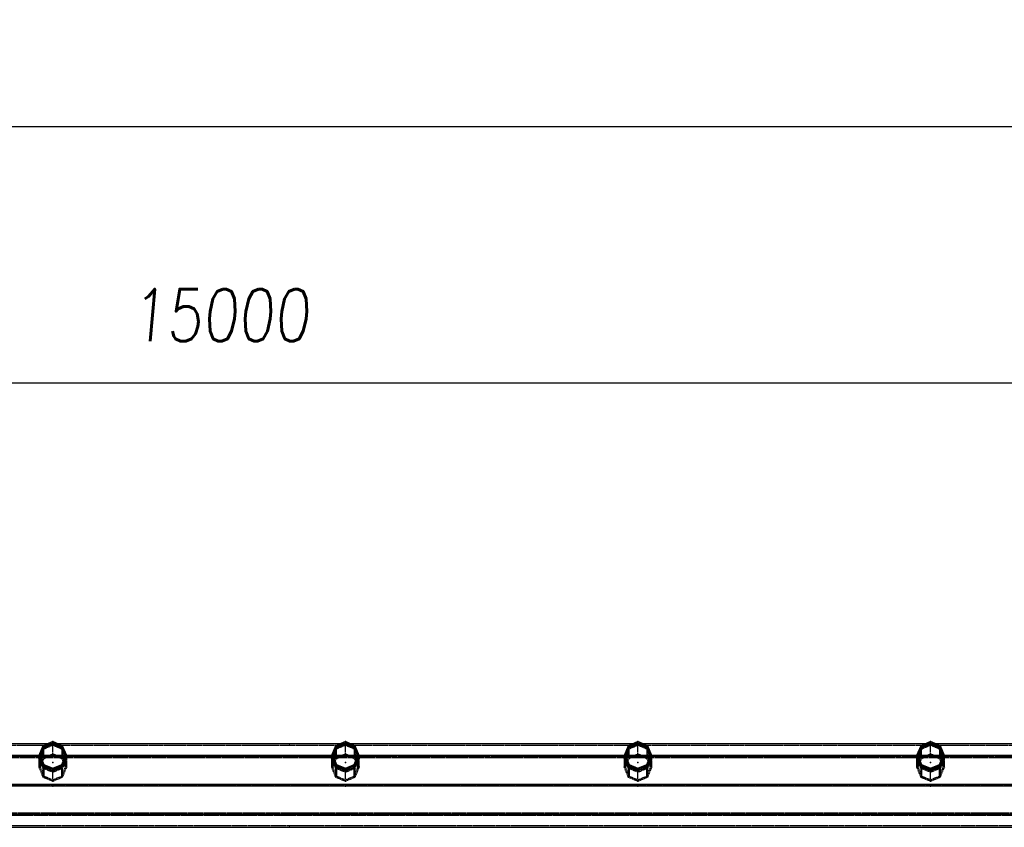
# Model space of a CAD drawing. Extents: x 551880 to 585869, y 94458 to 133000.
# Tile 37 of 42: x 575461 to 578994, y 128951 to 131848. Entities that reach past the tile are written whole.
import ezdxf

# ---------------------------------------------------------------- set-up
doc = ezdxf.new("R2010")
doc.units = 0
doc.header["$LTSCALE"] = 10
doc.header["$MEASUREMENT"] = 0
doc.linetypes.add('HIDDEN', pattern=[0.375, 0.25, -0.125])
doc.layers.get('0').update_dxf_attribs({"linetype": 'CONTINUOUS'})
doc.layers.get('Defpoints').update_dxf_attribs({"linetype": 'CONTINUOUS'})
for name, color, linetype in [('FORIR', 4, 'CONTINUOUS'), ('G', 3, 'CONTINUOUS'), ('MV', 7, 'CONTINUOUS'), ('S', 7, 'CONTINUOUS'), ('TR', 6, 'HIDDEN')]:
    doc.layers.add(name, color=color, linetype=linetype)
doc.styles.add('PADRAO MTL', font='txt.shx', dxfattribs={"width": 0.8, "oblique": 5})
doc.styles.get("Standard").update_dxf_attribs({"font": 'txt.shx', "width": 0.7, "oblique": 5})
doc.dimstyles.new('1-75', dxfattribs={"dimscale": 75, "dimtxt": 2.5, "dimasz": 2, "dimexe": 2, "dimexo": 2, "dimgap": 2, "dimtad": 1, "dimdec": 0, "dimdsep": 46, "dimtxsty": 'PADRAO MTL', "dimcen": 3, "dimclrd": 1, "dimclre": 1, "dimclrt": 7, "dimadec": 0, "dimazin": 0, "dimtfac": 1, "dimtdec": 0, "dimtmove": 0, "dimatfit": 3, "dimfxl": 1, "dimtfill": 1, "dimtolj": 1, "dimarcsym": 0})

# ---------------------------------------------------------------- blocks, each defined once
blk = doc.blocks.new('3D_INFOM')
blk.add_point((0, 0))
at = {"layer": 'FORIR', "flags": 1}
blk.add_attdef('MARK', (7.6, -4.3), '', height=5.26, dxfattribs=at)
blk = doc.blocks.new('3D_INFOTEXT')
blk.add_point((0, 0))
at = {"flags": 1}
for tag, p in [('MAR_PEZ', (7.2, 4.1)), ('POS_PEZ', (7.6, -4.3)), ('HANDLE', (7, -38.5)), ('LUN_PRO', (7.2, -21.9)), ('NOM_PRO', (7.6, -13.2)), ('MAT_PRO', (7.6, -30.1))]:
    blk.add_attdef(tag, p, '', height=5.26, dxfattribs=at)
blk = doc.blocks.new('*D61')
at = {"layer": 'Defpoints', "color": 0, "transparency": 16777216}
for p in [(568679.6, 130544.6), (568679.6, 130544.6), (583679.6, 130544.6)]:
    blk.add_point(p, dxfattribs=at)
at = {"layer": 'MV', "color": 1, "lineweight": -2, "transparency": 16777216}
blk.add_line((583529.6, 130544.6), (568829.6, 130544.6), dxfattribs=at)
at = {"layer": 'MV', "color": 1, "transparency": 16777216}
for points in [[(568829.6, 130569.6), (568829.6, 130519.6), (568679.6, 130544.6)], [(583529.6, 130569.6), (583529.6, 130519.6), (583679.6, 130544.6)]]:
    blk.add_solid(points, dxfattribs=at)
at = {"layer": 'MV', "color": 7, "transparency": 16777216, "insert": (576179.6, 130788.4), "char_height": 187.5, "attachment_point": 5, "style": 'PADRAO MTL', "bg_fill": 3, "box_fill_scale": 1.25, "bg_fill_color": 256, "bg_fill_true_color": 13158600, "bg_fill_transparency": 0}
blk.add_mtext('\\A1;15000', dxfattribs=at)
blk = doc.blocks.new('*D64')
at = {"layer": 'Defpoints', "color": 0, "transparency": 16777216}
for p in [(551879.6, 131464), (551879.6, 130744.6), (585679.6, 130694.6)]:
    blk.add_point(p, dxfattribs=at)
at = {"layer": 'MV', "color": 1, "lineweight": -2, "transparency": 16777216}
for p, q in [((551879.6, 130894.6), (551879.6, 131614)), ((585679.6, 130844.6), (585679.6, 131614)), ((585529.6, 131464), (552029.6, 131464))]:
    blk.add_line(p, q, dxfattribs=at)
at = {"layer": 'MV', "color": 1, "transparency": 16777216}
for points in [[(552029.6, 131489), (552029.6, 131439), (551879.6, 131464)], [(585529.6, 131489), (585529.6, 131439), (585679.6, 131464)]]:
    blk.add_solid(points, dxfattribs=at)
at = {"layer": 'MV', "color": 7, "transparency": 16777216, "insert": (568779.6, 131707.8), "char_height": 187.5, "attachment_point": 5, "style": 'PADRAO MTL', "bg_fill": 3, "box_fill_scale": 1.25, "bg_fill_color": 256, "bg_fill_true_color": 13158600, "bg_fill_transparency": 0}
blk.add_mtext('\\A1;33800', dxfattribs=at)

msp = doc.modelspace()

# ---------------------------------------------------------------- linework, layer by layer
at = {"layer": 'G'}
for p, q in [((575561.6, 129250.9), (574547.6, 129250.9)), ((575536.9, 129209.1), (575544.6, 129227.3)), ((575544.6, 129227.3), (575547.6, 129234.4)), ((575547.6, 129234.4), (575563.4, 129240.7)), ((575547.6, 129240.4), (575547.6, 129234.4)), ((575563.4, 129240.7), (575579.6, 129246.9)), ((575579.6, 129246.9), (575579.6, 129253.6)), ((575579.6, 129246.9), (575595.8, 129240.7)), ((575595.8, 129240.7), (575611.6, 129234.4)), ((576611.6, 129250.9), (575597.6, 129250.9)), ((575611.6, 129234.4), (575611.6, 129240.4)), ((575611.6, 129234.4), (575614.7, 129227.3)), ((575614.7, 129227.3), (575622.4, 129209.1)), ((576586.9, 129209.1), (576594.6, 129227.3)), ((576594.6, 129227.3), (576597.6, 129234.4)), ((576597.6, 129234.4), (576613.4, 129240.7)), ((576597.6, 129240.4), (576597.6, 129234.4)), ((576613.4, 129240.7), (576629.6, 129246.9)), ((576629.6, 129246.9), (576629.6, 129253.6)), ((576629.6, 129246.9), (576645.8, 129240.7)), ((576645.8, 129240.7), (576661.6, 129234.4)), ((577661.6, 129250.9), (576647.6, 129250.9)), ((576661.6, 129234.4), (576661.6, 129240.4)), ((576661.6, 129234.4), (576664.7, 129227.3)), ((576664.7, 129227.3), (576672.4, 129209.1)), ((577636.9, 129209.1), (577644.6, 129227.3)), ((577644.6, 129227.3), (577647.6, 129234.4)), ((577647.6, 129234.4), (577663.4, 129240.7)), ((577647.6, 129240.4), (577647.6, 129234.4)), ((577663.4, 129240.7), (577679.6, 129246.9)), ((577679.6, 129246.9), (577679.6, 129253.6)), ((577679.6, 129246.9), (577695.8, 129240.7)), ((577695.8, 129240.7), (577711.6, 129234.4)), ((578711.6, 129250.9), (577697.6, 129250.9)), ((577711.6, 129234.4), (577711.6, 129240.4)), ((577711.6, 129234.4), (577714.7, 129227.3)), ((577714.7, 129227.3), (577722.4, 129209.1)), ((578686.9, 129209.1), (578694.6, 129227.3)), ((578694.6, 129227.3), (578697.6, 129234.4)), ((578697.6, 129234.4), (578713.4, 129240.7)), ((578697.6, 129240.4), (578697.6, 129234.4)), ((578713.4, 129240.7), (578729.6, 129246.9)), ((578729.6, 129246.9), (578729.6, 129253.6)), ((578729.6, 129246.9), (578745.8, 129240.7)), ((578745.8, 129240.7), (578761.6, 129234.4)), ((579761.6, 129250.9), (578747.6, 129250.9)), ((578761.6, 129234.4), (578761.6, 129240.4)), ((578761.6, 129234.4), (578764.7, 129227.3)), ((578764.7, 129227.3), (578772.4, 129209.1)), ((575529.9, 129209.1), (574579.3, 129209.1)), ((575529.6, 129208.4), (575529.6, 129203.2)), ((575529.6, 129203.2), (575536.5, 129186.8)), ((575535.4, 129205.8), (575536.9, 129209.1)), ((575536.5, 129186.8), (575544.3, 129168.3)), ((575622.4, 129209.1), (575536.9, 129209.1)), ((575615, 129168.3), (575622.7, 129186.8)), ((575622.4, 129209.1), (575623.8, 129205.8)), ((575622.7, 129186.8), (575629.6, 129203.2)), ((576579.9, 129209.1), (575629.3, 129209.1)), ((575629.6, 129203.2), (575629.6, 129208.4)), ((576579.6, 129208.4), (576579.6, 129203.2)), ((576579.6, 129203.2), (576586.5, 129186.8)), ((576585.4, 129205.8), (576586.9, 129209.1)), ((576586.5, 129186.8), (576594.3, 129168.3)), ((576672.4, 129209.1), (576586.9, 129209.1)), ((576665, 129168.3), (576672.7, 129186.8)), ((576672.4, 129209.1), (576673.8, 129205.8)), ((576672.7, 129186.8), (576679.6, 129203.2)), ((577629.9, 129209.1), (576679.3, 129209.1)), ((576679.6, 129203.2), (576679.6, 129208.4)), ((577629.6, 129208.4), (577629.6, 129203.2)), ((577629.6, 129203.2), (577636.5, 129186.8)), ((577635.4, 129205.8), (577636.9, 129209.1)), ((577636.5, 129186.8), (577644.3, 129168.3)), ((577722.4, 129209.1), (577636.9, 129209.1)), ((577715, 129168.3), (577722.7, 129186.8)), ((577722.4, 129209.1), (577723.8, 129205.8)), ((577722.7, 129186.8), (577729.6, 129203.2)), ((578679.9, 129209.1), (577729.3, 129209.1)), ((577729.6, 129203.2), (577729.6, 129208.4)), ((578679.6, 129208.4), (578679.6, 129203.2)), ((578679.6, 129203.2), (578686.5, 129186.8)), ((578685.4, 129205.8), (578686.9, 129209.1)), ((578686.5, 129186.8), (578694.3, 129168.3)), ((578772.4, 129209.1), (578686.9, 129209.1)), ((578765, 129168.3), (578772.7, 129186.8)), ((578772.4, 129209.1), (578773.8, 129205.8)), ((578772.7, 129186.8), (578779.6, 129203.2)), ((579729.9, 129209.1), (578779.3, 129209.1)), ((578779.6, 129203.2), (578779.6, 129208.4)), ((575544.3, 129168.3), (575544.3, 129173)), ((575544.3, 129168.3), (575561.9, 129161.1)), ((575561.9, 129161.1), (575579.6, 129153.8)), ((575579.6, 129153.8), (575597.4, 129161.1)), ((575579.6, 129158.4), (575579.6, 129153.8)), ((575597.4, 129161.1), (575615, 129168.3)), ((575615, 129173), (575615, 129168.3)), ((576594.3, 129168.3), (576594.3, 129173)), ((576594.3, 129168.3), (576611.9, 129161.1)), ((576611.9, 129161.1), (576629.6, 129153.8)), ((576629.6, 129153.8), (576647.4, 129161.1)), ((576629.6, 129158.4), (576629.6, 129153.8)), ((576647.4, 129161.1), (576665, 129168.3)), ((576665, 129173), (576665, 129168.3)), ((577644.3, 129168.3), (577644.3, 129173)), ((577644.3, 129168.3), (577661.9, 129161.1)), ((577661.9, 129161.1), (577679.6, 129153.8)), ((577679.6, 129153.8), (577697.4, 129161.1)), ((577679.6, 129158.4), (577679.6, 129153.8)), ((577697.4, 129161.1), (577715, 129168.3)), ((577715, 129173), (577715, 129168.3)), ((578694.3, 129168.3), (578694.3, 129173)), ((578694.3, 129168.3), (578711.9, 129161.1)), ((578711.9, 129161.1), (578729.6, 129153.8)), ((578729.6, 129153.8), (578747.4, 129161.1)), ((578729.6, 129158.4), (578729.6, 129153.8)), ((578747.4, 129161.1), (578765, 129168.3)), ((578765, 129173), (578765, 129168.3)), ((585379.6, 129104), (568679.7, 129104)), ((585423.6, 128997), (567435.6, 128997)), ((567329.6, 128951), (585529.6, 128951))]:
    msp.add_line(p, q, dxfattribs=at)
at = {"layer": 'S'}
for p, q in [((575579.6, 129258.4), (575544.3, 129243.7)), ((575615, 129243.7), (575579.6, 129258.4)), ((576629.6, 129258.4), (576594.3, 129243.7)), ((576665, 129243.7), (576629.6, 129258.4)), ((577679.6, 129258.4), (577644.3, 129243.7)), ((577715, 129243.7), (577679.6, 129258.4)), ((578729.6, 129258.4), (578694.3, 129243.7)), ((578765, 129243.7), (578729.6, 129258.4)), ((575544.3, 129243.7), (575529.6, 129208.4)), ((575547.6, 129240.4), (575534.4, 129208.4)), ((575579.6, 129253.6), (575547.6, 129240.4)), ((575611.6, 129240.4), (575579.6, 129253.6)), ((575624.9, 129208.4), (575611.6, 129240.4)), ((575629.6, 129208.4), (575615, 129243.7)), ((576594.3, 129243.7), (576579.6, 129208.4)), ((576597.6, 129240.4), (576584.4, 129208.4)), ((576629.6, 129253.6), (576597.6, 129240.4)), ((576661.6, 129240.4), (576629.6, 129253.6)), ((576674.9, 129208.4), (576661.6, 129240.4)), ((576679.6, 129208.4), (576665, 129243.7)), ((577644.3, 129243.7), (577629.6, 129208.4)), ((577647.6, 129240.4), (577634.4, 129208.4)), ((577679.6, 129253.6), (577647.6, 129240.4)), ((577711.6, 129240.4), (577679.6, 129253.6)), ((577724.9, 129208.4), (577711.6, 129240.4)), ((577729.6, 129208.4), (577715, 129243.7)), ((578694.3, 129243.7), (578679.6, 129208.4)), ((578697.6, 129240.4), (578684.4, 129208.4)), ((578729.6, 129253.6), (578697.6, 129240.4)), ((578761.6, 129240.4), (578729.6, 129253.6)), ((578774.9, 129208.4), (578761.6, 129240.4)), ((578779.6, 129208.4), (578765, 129243.7)), ((575544.3, 129173), (575529.6, 129208.4)), ((575534.4, 129208.4), (575547.6, 129176.4)), ((575611.6, 129176.4), (575624.9, 129208.4)), ((575629.6, 129208.4), (575615, 129173)), ((576594.3, 129173), (576579.6, 129208.4)), ((576584.4, 129208.4), (576597.6, 129176.4)), ((576661.6, 129176.4), (576674.9, 129208.4)), ((576679.6, 129208.4), (576665, 129173)), ((577644.3, 129173), (577629.6, 129208.4)), ((577634.4, 129208.4), (577647.6, 129176.4)), ((577711.6, 129176.4), (577724.9, 129208.4)), ((577729.6, 129208.4), (577715, 129173)), ((578694.3, 129173), (578679.6, 129208.4)), ((578684.4, 129208.4), (578697.6, 129176.4)), ((578761.6, 129176.4), (578774.9, 129208.4)), ((578779.6, 129208.4), (578765, 129173)), ((575579.6, 129158.4), (575544.3, 129173)), ((575547.6, 129176.4), (575579.6, 129163.1)), ((575579.6, 129163.1), (575611.6, 129176.4)), ((575615, 129173), (575579.6, 129158.4)), ((576629.6, 129158.4), (576594.3, 129173)), ((576597.6, 129176.4), (576629.6, 129163.1)), ((576629.6, 129163.1), (576661.6, 129176.4)), ((576665, 129173), (576629.6, 129158.4)), ((577679.6, 129158.4), (577644.3, 129173)), ((577647.6, 129176.4), (577679.6, 129163.1)), ((577679.6, 129163.1), (577711.6, 129176.4)), ((577715, 129173), (577679.6, 129158.4)), ((578729.6, 129158.4), (578694.3, 129173)), ((578697.6, 129176.4), (578729.6, 129163.1)), ((578729.6, 129163.1), (578761.6, 129176.4)), ((578765, 129173), (578729.6, 129158.4))]:
    msp.add_line(p, q, dxfattribs=at)
at = {"layer": 'TR'}
for p, q in [((575579.6, 129253.6), (575579.6, 129258.4)), ((576629.6, 129253.6), (576629.6, 129258.4)), ((577679.6, 129253.6), (577679.6, 129258.4)), ((578729.6, 129253.6), (578729.6, 129258.4)), ((575546.3, 129244.6), (574562.9, 129244.6)), ((575532.1, 129209.1), (575539.8, 129227.3)), ((575539.8, 129224), (575532.1, 129204.9)), ((575544.6, 129224), (575536.9, 129204.9)), ((575539.8, 129227.3), (575544.3, 129237.6)), ((575544.3, 129235.1), (575539.8, 129224)), ((575544.3, 129243.7), (575544.3, 129237.6)), ((575544.3, 129237.6), (575551.9, 129240.7)), ((575551.9, 129238.4), (575544.3, 129235.1)), ((575544.3, 129200.6), (575544.3, 129235.1)), ((575547.6, 129231.6), (575544.6, 129224)), ((575573.5, 129244.6), (575546.3, 129244.6)), ((575563.4, 129238.4), (575547.6, 129231.6)), ((575547.6, 129197.4), (575547.6, 129231.6)), ((575551.9, 129240.7), (575572.6, 129248.6)), ((575566, 129244.6), (575551.9, 129238.4)), ((575597.6, 129250.9), (575561.6, 129250.9)), ((575577.5, 129244.6), (575563.4, 129238.4)), ((575572.6, 129247.5), (575566, 129244.6)), ((575572.6, 129248.6), (575579.5, 129250.9)), ((575579.5, 129250.9), (575572.6, 129247.5)), ((575585.7, 129244.6), (575573.5, 129244.6)), ((575579.6, 129245.5), (575577.5, 129244.6)), ((575579.6, 129251), (575579.5, 129250.9)), ((575579.5, 129250.9), (575579.7, 129250.9)), ((575579.7, 129250.9), (575579.6, 129251)), ((575579.6, 129245.5), (575579.6, 129246.9)), ((575581.8, 129244.6), (575579.6, 129245.5)), ((575579.6, 129244.6), (575579.6, 129245.5)), ((575579.6, 129209.9), (575579.6, 129244.6)), ((575579.7, 129250.9), (575586.7, 129248.6)), ((575586.7, 129247.5), (575579.7, 129250.9)), ((575595.8, 129238.4), (575581.8, 129244.6)), ((575612.9, 129244.6), (575585.7, 129244.6)), ((575586.7, 129248.6), (575607.3, 129240.7)), ((575593.2, 129244.6), (575586.7, 129247.5)), ((575607.3, 129238.4), (575593.2, 129244.6)), ((575611.6, 129231.6), (575595.8, 129238.4)), ((575607.3, 129240.7), (575615, 129237.6)), ((575615, 129235.1), (575607.3, 129238.4)), ((575614.7, 129224), (575611.6, 129231.6)), ((575611.6, 129231.6), (575611.6, 129197.4)), ((576596.3, 129244.6), (575612.9, 129244.6)), ((575622.4, 129204.9), (575614.7, 129224)), ((575615, 129237.6), (575615, 129243.7)), ((575615, 129237.6), (575619.4, 129227.3)), ((575615, 129235.1), (575615, 129200.6)), ((575619.4, 129224), (575615, 129235.1)), ((575619.4, 129227.3), (575627.1, 129209.1)), ((575627.1, 129204.9), (575619.4, 129224)), ((576582.1, 129209.1), (576589.8, 129227.3)), ((576589.8, 129224), (576582.1, 129204.9)), ((576594.6, 129224), (576586.9, 129204.9)), ((576589.8, 129227.3), (576594.3, 129237.6)), ((576594.3, 129235.1), (576589.8, 129224)), ((576594.3, 129243.7), (576594.3, 129237.6)), ((576594.3, 129237.6), (576601.9, 129240.7)), ((576601.9, 129238.4), (576594.3, 129235.1)), ((576594.3, 129200.6), (576594.3, 129235.1)), ((576597.6, 129231.6), (576594.6, 129224)), ((576623.5, 129244.6), (576596.3, 129244.6)), ((576613.4, 129238.4), (576597.6, 129231.6)), ((576597.6, 129197.4), (576597.6, 129231.6)), ((576601.9, 129240.7), (576622.6, 129248.6)), ((576616, 129244.6), (576601.9, 129238.4)), ((576647.6, 129250.9), (576611.6, 129250.9)), ((576627.5, 129244.6), (576613.4, 129238.4)), ((576622.6, 129247.5), (576616, 129244.6)), ((576622.6, 129248.6), (576629.5, 129250.9)), ((576629.5, 129250.9), (576622.6, 129247.5)), ((576635.7, 129244.6), (576623.5, 129244.6)), ((576629.6, 129245.5), (576627.5, 129244.6)), ((576629.6, 129251), (576629.5, 129250.9)), ((576629.5, 129250.9), (576629.7, 129250.9)), ((576629.7, 129250.9), (576629.6, 129251)), ((576629.6, 129245.5), (576629.6, 129246.9)), ((576631.8, 129244.6), (576629.6, 129245.5)), ((576629.6, 129244.6), (576629.6, 129245.5)), ((576629.6, 129209.9), (576629.6, 129244.6)), ((576629.7, 129250.9), (576636.7, 129248.6)), ((576636.7, 129247.5), (576629.7, 129250.9)), ((576645.8, 129238.4), (576631.8, 129244.6)), ((576662.9, 129244.6), (576635.7, 129244.6)), ((576636.7, 129248.6), (576657.3, 129240.7)), ((576643.2, 129244.6), (576636.7, 129247.5)), ((576657.3, 129238.4), (576643.2, 129244.6)), ((576661.6, 129231.6), (576645.8, 129238.4)), ((576657.3, 129240.7), (576665, 129237.6)), ((576665, 129235.1), (576657.3, 129238.4)), ((576664.7, 129224), (576661.6, 129231.6)), ((576661.6, 129231.6), (576661.6, 129197.4)), ((577646.3, 129244.6), (576662.9, 129244.6)), ((576672.4, 129204.9), (576664.7, 129224)), ((576665, 129237.6), (576665, 129243.7)), ((576665, 129237.6), (576669.4, 129227.3)), ((576665, 129235.1), (576665, 129200.6)), ((576669.4, 129224), (576665, 129235.1)), ((576669.4, 129227.3), (576677.1, 129209.1)), ((576677.1, 129204.9), (576669.4, 129224)), ((577632.1, 129209.1), (577639.8, 129227.3)), ((577639.8, 129224), (577632.1, 129204.9)), ((577644.6, 129224), (577636.9, 129204.9)), ((577639.8, 129227.3), (577644.3, 129237.6)), ((577644.3, 129235.1), (577639.8, 129224)), ((577644.3, 129243.7), (577644.3, 129237.6)), ((577644.3, 129237.6), (577651.9, 129240.7)), ((577651.9, 129238.4), (577644.3, 129235.1)), ((577644.3, 129200.6), (577644.3, 129235.1)), ((577647.6, 129231.6), (577644.6, 129224)), ((577673.5, 129244.6), (577646.3, 129244.6)), ((577663.4, 129238.4), (577647.6, 129231.6)), ((577647.6, 129197.4), (577647.6, 129231.6)), ((577651.9, 129240.7), (577672.6, 129248.6)), ((577666, 129244.6), (577651.9, 129238.4)), ((577697.6, 129250.9), (577661.6, 129250.9)), ((577677.5, 129244.6), (577663.4, 129238.4)), ((577672.6, 129247.5), (577666, 129244.6)), ((577672.6, 129248.6), (577679.5, 129250.9)), ((577679.5, 129250.9), (577672.6, 129247.5)), ((577685.7, 129244.6), (577673.5, 129244.6)), ((577679.6, 129245.5), (577677.5, 129244.6)), ((577679.6, 129251), (577679.5, 129250.9)), ((577679.5, 129250.9), (577679.7, 129250.9)), ((577679.7, 129250.9), (577679.6, 129251)), ((577679.6, 129245.5), (577679.6, 129246.9)), ((577681.8, 129244.6), (577679.6, 129245.5)), ((577679.6, 129244.6), (577679.6, 129245.5)), ((577679.6, 129209.9), (577679.6, 129244.6)), ((577679.7, 129250.9), (577686.7, 129248.6)), ((577686.7, 129247.5), (577679.7, 129250.9)), ((577695.8, 129238.4), (577681.8, 129244.6)), ((577712.9, 129244.6), (577685.7, 129244.6)), ((577686.7, 129248.6), (577707.3, 129240.7)), ((577693.2, 129244.6), (577686.7, 129247.5)), ((577707.3, 129238.4), (577693.2, 129244.6)), ((577711.6, 129231.6), (577695.8, 129238.4)), ((577707.3, 129240.7), (577715, 129237.6)), ((577715, 129235.1), (577707.3, 129238.4)), ((577714.7, 129224), (577711.6, 129231.6)), ((577711.6, 129231.6), (577711.6, 129197.4)), ((578696.3, 129244.6), (577712.9, 129244.6)), ((577722.4, 129204.9), (577714.7, 129224)), ((577715, 129237.6), (577715, 129243.7)), ((577715, 129237.6), (577719.4, 129227.3)), ((577715, 129235.1), (577715, 129200.6)), ((577719.4, 129224), (577715, 129235.1)), ((577719.4, 129227.3), (577727.1, 129209.1)), ((577727.1, 129204.9), (577719.4, 129224)), ((578682.1, 129209.1), (578689.8, 129227.3)), ((578689.8, 129224), (578682.1, 129204.9)), ((578694.6, 129224), (578686.9, 129204.9)), ((578689.8, 129227.3), (578694.3, 129237.6)), ((578694.3, 129235.1), (578689.8, 129224)), ((578694.3, 129243.7), (578694.3, 129237.6)), ((578694.3, 129237.6), (578701.9, 129240.7)), ((578701.9, 129238.4), (578694.3, 129235.1)), ((578694.3, 129200.6), (578694.3, 129235.1)), ((578697.6, 129231.6), (578694.6, 129224)), ((578723.5, 129244.6), (578696.3, 129244.6)), ((578713.4, 129238.4), (578697.6, 129231.6)), ((578697.6, 129197.4), (578697.6, 129231.6)), ((578701.9, 129240.7), (578722.6, 129248.6)), ((578716, 129244.6), (578701.9, 129238.4)), ((578747.6, 129250.9), (578711.6, 129250.9)), ((578727.5, 129244.6), (578713.4, 129238.4)), ((578722.6, 129247.5), (578716, 129244.6)), ((578722.6, 129248.6), (578729.5, 129250.9)), ((578729.5, 129250.9), (578722.6, 129247.5)), ((578735.7, 129244.6), (578723.5, 129244.6)), ((578729.6, 129245.5), (578727.5, 129244.6)), ((578729.6, 129251), (578729.5, 129250.9)), ((578729.5, 129250.9), (578729.7, 129250.9)), ((578729.7, 129250.9), (578729.6, 129251)), ((578729.6, 129245.5), (578729.6, 129246.9)), ((578731.8, 129244.6), (578729.6, 129245.5)), ((578729.6, 129244.6), (578729.6, 129245.5)), ((578729.6, 129209.9), (578729.6, 129244.6)), ((578729.7, 129250.9), (578736.7, 129248.6)), ((578736.7, 129247.5), (578729.7, 129250.9)), ((578745.8, 129238.4), (578731.8, 129244.6)), ((578762.9, 129244.6), (578735.7, 129244.6)), ((578736.7, 129248.6), (578757.3, 129240.7)), ((578743.2, 129244.6), (578736.7, 129247.5)), ((578757.3, 129238.4), (578743.2, 129244.6)), ((578761.6, 129231.6), (578745.8, 129238.4)), ((578757.3, 129240.7), (578765, 129237.6)), ((578765, 129235.1), (578757.3, 129238.4)), ((578764.7, 129224), (578761.6, 129231.6)), ((578761.6, 129231.6), (578761.6, 129197.4)), ((579746.3, 129244.6), (578762.9, 129244.6)), ((578772.4, 129204.9), (578764.7, 129224)), ((578765, 129237.6), (578765, 129243.7)), ((578765, 129237.6), (578769.4, 129227.3)), ((578765, 129235.1), (578765, 129200.6)), ((578769.4, 129224), (578765, 129235.1)), ((578769.4, 129227.3), (578777.1, 129209.1)), ((578777.1, 129204.9), (578769.4, 129224)), ((585423.5, 129204.9), (567435.7, 129204.9)), ((585419.8, 129204.5), (567439.4, 129204.5)), ((575530.8, 129200.5), (574578.5, 129200.5)), ((575529.6, 129203.2), (575532.1, 129209.1)), ((575530.5, 129201), (575529.6, 129198.8)), ((575536.5, 129181.8), (575529.6, 129198.8)), ((575529.6, 129198.8), (575529.6, 129166.2)), ((575536.9, 129209.1), (575529.9, 129209.1)), ((575532.1, 129204.9), (575530.5, 129201)), ((575537.6, 129200.5), (575530.8, 129200.5)), ((575532.2, 129172.2), (575539.9, 129190.4)), ((575534.4, 129208.4), (575534.4, 129203.2)), ((575534.4, 129203.2), (575535.4, 129205.8)), ((575536.3, 129203.6), (575534.4, 129198.8)), ((575534.4, 129203.2), (575541.3, 129186.8)), ((575541.3, 129181.8), (575534.4, 129198.8)), ((575534.4, 129198.8), (575534.4, 129191.9)), ((575534.4, 129191.9), (575534.4, 129166.2)), ((575536.9, 129204.9), (575536.3, 129203.6)), ((575621.6, 129200.5), (575537.6, 129200.5)), ((575539.9, 129190.4), (575544.3, 129200.6)), ((575541.1, 129182.2), (575543.2, 129187)), ((575541.3, 129186.8), (575547.6, 129171.7)), ((575543.2, 129187), (575544.6, 129190.4)), ((575544.3, 129200.6), (575552.2, 129203.8)), ((575544.6, 129190.4), (575547.6, 129197.4)), ((575547.6, 129197.4), (575563.6, 129203.8)), ((575552.2, 129203.8), (575572.8, 129211.7)), ((575563.6, 129203.8), (575579.6, 129209.9)), ((575572.8, 129211.7), (575579.6, 129214)), ((575579.6, 129214), (575586.5, 129211.7)), ((575579.6, 129209.9), (575595.6, 129203.8)), ((575586.5, 129211.7), (575607.1, 129203.8)), ((575595.6, 129203.8), (575611.6, 129197.4)), ((575607.1, 129203.8), (575615, 129200.6)), ((575611.6, 129197.4), (575614.6, 129190.4)), ((575611.6, 129171.7), (575617.9, 129186.8)), ((575614.6, 129190.4), (575616, 129187)), ((575615, 129200.6), (575619.4, 129190.4)), ((575616, 129187), (575618.1, 129182.2)), ((575617.9, 129186.8), (575624.9, 129203.2)), ((575624.9, 129198.8), (575617.9, 129181.8)), ((575619.4, 129190.4), (575627.1, 129172.2)), ((575628.5, 129200.5), (575621.6, 129200.5)), ((575629.3, 129209.1), (575622.4, 129209.1)), ((575622.9, 129203.6), (575622.4, 129204.9)), ((575629.6, 129198.8), (575622.7, 129181.8)), ((575624.9, 129198.8), (575622.9, 129203.6)), ((575623.8, 129205.8), (575624.9, 129203.2)), ((575624.9, 129203.2), (575624.9, 129208.4)), ((575624.9, 129191.9), (575624.9, 129198.8)), ((575624.9, 129166.2), (575624.9, 129191.9)), ((575627.1, 129209.1), (575629.6, 129203.2)), ((575628.7, 129201), (575627.1, 129204.9)), ((576580.8, 129200.5), (575628.5, 129200.5)), ((575629.6, 129198.8), (575628.7, 129201)), ((575629.6, 129166.2), (575629.6, 129198.8)), ((576579.6, 129203.2), (576582.1, 129209.1)), ((576580.5, 129201), (576579.6, 129198.8)), ((576586.5, 129181.8), (576579.6, 129198.8)), ((576579.6, 129198.8), (576579.6, 129166.2)), ((576586.9, 129209.1), (576579.9, 129209.1)), ((576582.1, 129204.9), (576580.5, 129201)), ((576587.6, 129200.5), (576580.8, 129200.5)), ((576582.2, 129172.2), (576589.9, 129190.4)), ((576584.4, 129208.4), (576584.4, 129203.2)), ((576584.4, 129203.2), (576585.4, 129205.8)), ((576586.3, 129203.6), (576584.4, 129198.8)), ((576584.4, 129203.2), (576591.3, 129186.8)), ((576591.3, 129181.8), (576584.4, 129198.8)), ((576584.4, 129198.8), (576584.4, 129191.9)), ((576584.4, 129191.9), (576584.4, 129166.2)), ((576586.9, 129204.9), (576586.3, 129203.6)), ((576671.6, 129200.5), (576587.6, 129200.5)), ((576589.9, 129190.4), (576594.3, 129200.6)), ((576591.1, 129182.2), (576593.2, 129187)), ((576591.3, 129186.8), (576597.6, 129171.7)), ((576593.2, 129187), (576594.6, 129190.4)), ((576594.3, 129200.6), (576602.2, 129203.8)), ((576594.6, 129190.4), (576597.6, 129197.4)), ((576597.6, 129197.4), (576613.6, 129203.8)), ((576602.2, 129203.8), (576622.8, 129211.7)), ((576613.6, 129203.8), (576629.6, 129209.9)), ((576622.8, 129211.7), (576629.6, 129214)), ((576629.6, 129214), (576636.5, 129211.7)), ((576629.6, 129209.9), (576645.6, 129203.8)), ((576636.5, 129211.7), (576657.1, 129203.8)), ((576645.6, 129203.8), (576661.6, 129197.4)), ((576657.1, 129203.8), (576665, 129200.6)), ((576661.6, 129197.4), (576664.6, 129190.4)), ((576661.6, 129171.7), (576667.9, 129186.8)), ((576664.6, 129190.4), (576666, 129187)), ((576665, 129200.6), (576669.4, 129190.4)), ((576666, 129187), (576668.1, 129182.2)), ((576667.9, 129186.8), (576674.9, 129203.2)), ((576674.9, 129198.8), (576667.9, 129181.8)), ((576669.4, 129190.4), (576677.1, 129172.2)), ((576678.5, 129200.5), (576671.6, 129200.5)), ((576679.3, 129209.1), (576672.4, 129209.1)), ((576672.9, 129203.6), (576672.4, 129204.9)), ((576679.6, 129198.8), (576672.7, 129181.8)), ((576674.9, 129198.8), (576672.9, 129203.6)), ((576673.8, 129205.8), (576674.9, 129203.2)), ((576674.9, 129203.2), (576674.9, 129208.4)), ((576674.9, 129191.9), (576674.9, 129198.8)), ((576674.9, 129166.2), (576674.9, 129191.9)), ((576677.1, 129209.1), (576679.6, 129203.2)), ((576678.7, 129201), (576677.1, 129204.9)), ((577630.8, 129200.5), (576678.5, 129200.5)), ((576679.6, 129198.8), (576678.7, 129201)), ((576679.6, 129166.2), (576679.6, 129198.8)), ((577629.6, 129203.2), (577632.1, 129209.1)), ((577630.5, 129201), (577629.6, 129198.8)), ((577636.5, 129181.8), (577629.6, 129198.8)), ((577629.6, 129198.8), (577629.6, 129166.2)), ((577636.9, 129209.1), (577629.9, 129209.1)), ((577632.1, 129204.9), (577630.5, 129201)), ((577637.6, 129200.5), (577630.8, 129200.5)), ((577632.2, 129172.2), (577639.9, 129190.4)), ((577634.4, 129208.4), (577634.4, 129203.2)), ((577634.4, 129203.2), (577635.4, 129205.8)), ((577636.3, 129203.6), (577634.4, 129198.8)), ((577634.4, 129203.2), (577641.3, 129186.8)), ((577641.3, 129181.8), (577634.4, 129198.8)), ((577634.4, 129198.8), (577634.4, 129191.9)), ((577634.4, 129191.9), (577634.4, 129166.2)), ((577636.9, 129204.9), (577636.3, 129203.6)), ((577721.6, 129200.5), (577637.6, 129200.5)), ((577639.9, 129190.4), (577644.3, 129200.6)), ((577641.1, 129182.2), (577643.2, 129187)), ((577641.3, 129186.8), (577647.6, 129171.7)), ((577643.2, 129187), (577644.6, 129190.4)), ((577644.3, 129200.6), (577652.2, 129203.8)), ((577644.6, 129190.4), (577647.6, 129197.4)), ((577647.6, 129197.4), (577663.6, 129203.8)), ((577652.2, 129203.8), (577672.8, 129211.7)), ((577663.6, 129203.8), (577679.6, 129209.9)), ((577672.8, 129211.7), (577679.6, 129214)), ((577679.6, 129214), (577686.5, 129211.7)), ((577679.6, 129209.9), (577695.6, 129203.8)), ((577686.5, 129211.7), (577707.1, 129203.8)), ((577695.6, 129203.8), (577711.6, 129197.4)), ((577707.1, 129203.8), (577715, 129200.6)), ((577711.6, 129197.4), (577714.6, 129190.4)), ((577711.6, 129171.7), (577717.9, 129186.8)), ((577714.6, 129190.4), (577716, 129187)), ((577715, 129200.6), (577719.4, 129190.4)), ((577716, 129187), (577718.1, 129182.2)), ((577717.9, 129186.8), (577724.9, 129203.2)), ((577724.9, 129198.8), (577717.9, 129181.8)), ((577719.4, 129190.4), (577727.1, 129172.2)), ((577728.5, 129200.5), (577721.6, 129200.5)), ((577729.3, 129209.1), (577722.4, 129209.1)), ((577722.9, 129203.6), (577722.4, 129204.9)), ((577729.6, 129198.8), (577722.7, 129181.8)), ((577724.9, 129198.8), (577722.9, 129203.6)), ((577723.8, 129205.8), (577724.9, 129203.2)), ((577724.9, 129203.2), (577724.9, 129208.4)), ((577724.9, 129191.9), (577724.9, 129198.8)), ((577724.9, 129166.2), (577724.9, 129191.9)), ((577727.1, 129209.1), (577729.6, 129203.2)), ((577728.7, 129201), (577727.1, 129204.9)), ((578680.8, 129200.5), (577728.5, 129200.5)), ((577729.6, 129198.8), (577728.7, 129201)), ((577729.6, 129166.2), (577729.6, 129198.8)), ((578679.6, 129203.2), (578682.1, 129209.1)), ((578680.5, 129201), (578679.6, 129198.8)), ((578686.5, 129181.8), (578679.6, 129198.8)), ((578679.6, 129198.8), (578679.6, 129166.2)), ((578686.9, 129209.1), (578679.9, 129209.1)), ((578682.1, 129204.9), (578680.5, 129201)), ((578687.6, 129200.5), (578680.8, 129200.5)), ((578682.2, 129172.2), (578689.9, 129190.4)), ((578684.4, 129208.4), (578684.4, 129203.2)), ((578684.4, 129203.2), (578685.4, 129205.8)), ((578686.3, 129203.6), (578684.4, 129198.8)), ((578684.4, 129203.2), (578691.3, 129186.8)), ((578691.3, 129181.8), (578684.4, 129198.8)), ((578684.4, 129198.8), (578684.4, 129191.9)), ((578684.4, 129191.9), (578684.4, 129166.2)), ((578686.9, 129204.9), (578686.3, 129203.6)), ((578771.6, 129200.5), (578687.6, 129200.5)), ((578689.9, 129190.4), (578694.3, 129200.6)), ((578691.1, 129182.2), (578693.2, 129187)), ((578691.3, 129186.8), (578697.6, 129171.7)), ((578693.2, 129187), (578694.6, 129190.4)), ((578694.3, 129200.6), (578702.2, 129203.8)), ((578694.6, 129190.4), (578697.6, 129197.4)), ((578697.6, 129197.4), (578713.6, 129203.8)), ((578702.2, 129203.8), (578722.8, 129211.7)), ((578713.6, 129203.8), (578729.6, 129209.9)), ((578722.8, 129211.7), (578729.6, 129214)), ((578729.6, 129214), (578736.5, 129211.7)), ((578729.6, 129209.9), (578745.6, 129203.8)), ((578736.5, 129211.7), (578757.1, 129203.8)), ((578745.6, 129203.8), (578761.6, 129197.4)), ((578757.1, 129203.8), (578765, 129200.6)), ((578761.6, 129197.4), (578764.6, 129190.4)), ((578761.6, 129171.7), (578767.9, 129186.8)), ((578764.6, 129190.4), (578766, 129187)), ((578765, 129200.6), (578769.4, 129190.4)), ((578766, 129187), (578768.1, 129182.2)), ((578767.9, 129186.8), (578774.9, 129203.2)), ((578774.9, 129198.8), (578767.9, 129181.8)), ((578769.4, 129190.4), (578777.1, 129172.2)), ((578778.5, 129200.5), (578771.6, 129200.5)), ((578779.3, 129209.1), (578772.4, 129209.1)), ((578772.9, 129203.6), (578772.4, 129204.9)), ((578779.6, 129198.8), (578772.7, 129181.8)), ((578774.9, 129198.8), (578772.9, 129203.6)), ((578773.8, 129205.8), (578774.9, 129203.2)), ((578774.9, 129203.2), (578774.9, 129208.4)), ((578774.9, 129191.9), (578774.9, 129198.8)), ((578774.9, 129166.2), (578774.9, 129191.9)), ((578777.1, 129209.1), (578779.6, 129203.2)), ((578778.7, 129201), (578777.1, 129204.9)), ((579730.8, 129200.5), (578778.5, 129200.5)), ((578779.6, 129198.8), (578778.7, 129201)), ((578779.6, 129166.2), (578779.6, 129198.8)), ((575529.6, 129166.2), (575532.2, 129172.2)), ((575529.6, 129166.2), (575536.5, 129149.9)), ((575534.4, 129166.2), (575536.9, 129172.2)), ((575534.4, 129166.2), (575541.3, 129149.9)), ((575544.3, 129162.9), (575536.5, 129181.8)), ((575536.5, 129149.9), (575544.3, 129131.3)), ((575536.9, 129172.2), (575539.8, 129179)), ((575539.8, 129179), (575541.1, 129182.2)), ((575547.3, 129167.1), (575541.3, 129181.8)), ((575541.3, 129149.9), (575547.6, 129134.7)), ((575561.9, 129155.6), (575544.3, 129162.9)), ((575544.3, 129162.9), (575544.3, 129131.3)), ((575547.6, 129166.3), (575547.3, 129167.1)), ((575547.6, 129171.7), (575547.6, 129176.4)), ((575547.6, 129171.7), (575573.3, 129161.1)), ((575547.6, 129166.3), (575547.6, 129134.7)), ((575573.3, 129155.6), (575547.6, 129166.3)), ((575579.6, 129148.2), (575561.9, 129155.6)), ((575573.3, 129161.1), (575579.6, 129158.5)), ((575579.6, 129153), (575573.3, 129155.6)), ((575579.6, 129163.1), (575579.6, 129158.5)), ((575579.6, 129158.5), (575585.9, 129161.1)), ((575597.4, 129155.6), (575579.6, 129148.2)), ((575585.9, 129155.6), (575579.6, 129153)), ((575579.6, 129148.2), (575579.6, 129153)), ((575585.9, 129161.1), (575611.6, 129171.7)), ((575611.6, 129166.3), (575585.9, 129155.6)), ((575615, 129162.9), (575597.4, 129155.6)), ((575611.6, 129176.4), (575611.6, 129171.7)), ((575611.9, 129167.1), (575611.6, 129166.3)), ((575611.6, 129134.7), (575611.6, 129166.3)), ((575611.6, 129134.7), (575618, 129149.9)), ((575617.9, 129181.8), (575611.9, 129167.1)), ((575622.7, 129181.8), (575615, 129162.9)), ((575615, 129131.3), (575615, 129162.9)), ((575615, 129131.3), (575622.7, 129149.9)), ((575618, 129149.9), (575624.9, 129166.2)), ((575618.1, 129182.2), (575619.5, 129179)), ((575619.5, 129179), (575622.3, 129172.2)), ((575622.3, 129172.2), (575624.9, 129166.2)), ((575622.7, 129149.9), (575629.6, 129166.2)), ((575627.1, 129172.2), (575629.6, 129166.2)), ((576579.6, 129166.2), (576582.2, 129172.2)), ((576579.6, 129166.2), (576586.5, 129149.9)), ((576584.4, 129166.2), (576586.9, 129172.2)), ((576584.4, 129166.2), (576591.3, 129149.9)), ((576594.3, 129162.9), (576586.5, 129181.8)), ((576586.5, 129149.9), (576594.3, 129131.3)), ((576586.9, 129172.2), (576589.8, 129179)), ((576589.8, 129179), (576591.1, 129182.2)), ((576597.3, 129167.1), (576591.3, 129181.8)), ((576591.3, 129149.9), (576597.6, 129134.7)), ((576611.9, 129155.6), (576594.3, 129162.9)), ((576594.3, 129162.9), (576594.3, 129131.3)), ((576597.6, 129166.3), (576597.3, 129167.1)), ((576597.6, 129171.7), (576597.6, 129176.4)), ((576597.6, 129171.7), (576623.3, 129161.1)), ((576597.6, 129166.3), (576597.6, 129134.7)), ((576623.3, 129155.6), (576597.6, 129166.3)), ((576629.6, 129148.2), (576611.9, 129155.6)), ((576623.3, 129161.1), (576629.6, 129158.5)), ((576629.6, 129153), (576623.3, 129155.6)), ((576629.6, 129163.1), (576629.6, 129158.5)), ((576629.6, 129158.5), (576635.9, 129161.1)), ((576647.4, 129155.6), (576629.6, 129148.2)), ((576635.9, 129155.6), (576629.6, 129153)), ((576629.6, 129148.2), (576629.6, 129153)), ((576635.9, 129161.1), (576661.6, 129171.7)), ((576661.6, 129166.3), (576635.9, 129155.6)), ((576665, 129162.9), (576647.4, 129155.6)), ((576661.6, 129176.4), (576661.6, 129171.7)), ((576661.9, 129167.1), (576661.6, 129166.3)), ((576661.6, 129134.7), (576661.6, 129166.3)), ((576661.6, 129134.7), (576668, 129149.9)), ((576667.9, 129181.8), (576661.9, 129167.1)), ((576672.7, 129181.8), (576665, 129162.9)), ((576665, 129131.3), (576665, 129162.9)), ((576665, 129131.3), (576672.7, 129149.9)), ((576668, 129149.9), (576674.9, 129166.2)), ((576668.1, 129182.2), (576669.5, 129179)), ((576669.5, 129179), (576672.3, 129172.2)), ((576672.3, 129172.2), (576674.9, 129166.2)), ((576672.7, 129149.9), (576679.6, 129166.2)), ((576677.1, 129172.2), (576679.6, 129166.2)), ((577629.6, 129166.2), (577632.2, 129172.2)), ((577629.6, 129166.2), (577636.5, 129149.9)), ((577634.4, 129166.2), (577636.9, 129172.2)), ((577634.4, 129166.2), (577641.3, 129149.9)), ((577644.3, 129162.9), (577636.5, 129181.8)), ((577636.5, 129149.9), (577644.3, 129131.3)), ((577636.9, 129172.2), (577639.8, 129179)), ((577639.8, 129179), (577641.1, 129182.2)), ((577647.3, 129167.1), (577641.3, 129181.8)), ((577641.3, 129149.9), (577647.6, 129134.7)), ((577661.9, 129155.6), (577644.3, 129162.9)), ((577644.3, 129162.9), (577644.3, 129131.3)), ((577647.6, 129166.3), (577647.3, 129167.1)), ((577647.6, 129171.7), (577647.6, 129176.4)), ((577647.6, 129171.7), (577673.3, 129161.1)), ((577647.6, 129166.3), (577647.6, 129134.7)), ((577673.3, 129155.6), (577647.6, 129166.3)), ((577679.6, 129148.2), (577661.9, 129155.6)), ((577673.3, 129161.1), (577679.6, 129158.5)), ((577679.6, 129153), (577673.3, 129155.6)), ((577679.6, 129163.1), (577679.6, 129158.5)), ((577679.6, 129158.5), (577685.9, 129161.1)), ((577697.4, 129155.6), (577679.6, 129148.2)), ((577685.9, 129155.6), (577679.6, 129153)), ((577679.6, 129148.2), (577679.6, 129153)), ((577685.9, 129161.1), (577711.6, 129171.7)), ((577711.6, 129166.3), (577685.9, 129155.6)), ((577715, 129162.9), (577697.4, 129155.6)), ((577711.6, 129176.4), (577711.6, 129171.7)), ((577711.9, 129167.1), (577711.6, 129166.3)), ((577711.6, 129134.7), (577711.6, 129166.3)), ((577711.6, 129134.7), (577718, 129149.9)), ((577717.9, 129181.8), (577711.9, 129167.1)), ((577722.7, 129181.8), (577715, 129162.9)), ((577715, 129131.3), (577715, 129162.9)), ((577715, 129131.3), (577722.7, 129149.9)), ((577718, 129149.9), (577724.9, 129166.2)), ((577718.1, 129182.2), (577719.5, 129179)), ((577719.5, 129179), (577722.3, 129172.2)), ((577722.3, 129172.2), (577724.9, 129166.2)), ((577722.7, 129149.9), (577729.6, 129166.2)), ((577727.1, 129172.2), (577729.6, 129166.2)), ((578679.6, 129166.2), (578682.2, 129172.2)), ((578679.6, 129166.2), (578686.5, 129149.9)), ((578684.4, 129166.2), (578686.9, 129172.2)), ((578684.4, 129166.2), (578691.3, 129149.9)), ((578694.3, 129162.9), (578686.5, 129181.8)), ((578686.5, 129149.9), (578694.3, 129131.3)), ((578686.9, 129172.2), (578689.8, 129179)), ((578689.8, 129179), (578691.1, 129182.2)), ((578697.3, 129167.1), (578691.3, 129181.8)), ((578691.3, 129149.9), (578697.6, 129134.7)), ((578711.9, 129155.6), (578694.3, 129162.9)), ((578694.3, 129162.9), (578694.3, 129131.3)), ((578697.6, 129166.3), (578697.3, 129167.1)), ((578697.6, 129171.7), (578697.6, 129176.4)), ((578697.6, 129171.7), (578723.3, 129161.1)), ((578697.6, 129166.3), (578697.6, 129134.7)), ((578723.3, 129155.6), (578697.6, 129166.3)), ((578729.6, 129148.2), (578711.9, 129155.6)), ((578723.3, 129161.1), (578729.6, 129158.5)), ((578729.6, 129153), (578723.3, 129155.6)), ((578729.6, 129163.1), (578729.6, 129158.5)), ((578729.6, 129158.5), (578735.9, 129161.1)), ((578747.4, 129155.6), (578729.6, 129148.2)), ((578735.9, 129155.6), (578729.6, 129153)), ((578729.6, 129148.2), (578729.6, 129153)), ((578735.9, 129161.1), (578761.6, 129171.7)), ((578761.6, 129166.3), (578735.9, 129155.6)), ((578765, 129162.9), (578747.4, 129155.6)), ((578761.6, 129176.4), (578761.6, 129171.7)), ((578761.9, 129167.1), (578761.6, 129166.3)), ((578761.6, 129134.7), (578761.6, 129166.3)), ((578761.6, 129134.7), (578768, 129149.9)), ((578767.9, 129181.8), (578761.9, 129167.1)), ((578772.7, 129181.8), (578765, 129162.9)), ((578765, 129131.3), (578765, 129162.9)), ((578765, 129131.3), (578772.7, 129149.9)), ((578768, 129149.9), (578774.9, 129166.2)), ((578768.1, 129182.2), (578769.5, 129179)), ((578769.5, 129179), (578772.3, 129172.2)), ((578772.3, 129172.2), (578774.9, 129166.2)), ((578772.7, 129149.9), (578779.6, 129166.2)), ((578777.1, 129172.2), (578779.6, 129166.2)), ((575544.3, 129131.3), (575561.6, 129124.2)), ((575547.6, 129134.7), (575573.1, 129124.2)), ((575561.6, 129124.2), (575579.6, 129116.8)), ((575573.1, 129124.2), (575579.6, 129121.5)), ((575579.6, 129116.8), (575579.6, 129148.2)), ((575579.6, 129121.5), (575586.1, 129124.2)), ((575579.6, 129116.8), (575597.6, 129124.2)), ((575586.1, 129124.2), (575611.6, 129134.7)), ((575597.6, 129124.2), (575615, 129131.3)), ((576594.3, 129131.3), (576611.6, 129124.2)), ((576597.6, 129134.7), (576623.1, 129124.2)), ((576611.6, 129124.2), (576629.6, 129116.8)), ((576623.1, 129124.2), (576629.6, 129121.5)), ((576629.6, 129116.8), (576629.6, 129148.2)), ((576629.6, 129121.5), (576636.1, 129124.2)), ((576629.6, 129116.8), (576647.6, 129124.2)), ((576636.1, 129124.2), (576661.6, 129134.7)), ((576647.6, 129124.2), (576665, 129131.3)), ((577644.3, 129131.3), (577661.6, 129124.2)), ((577647.6, 129134.7), (577673.1, 129124.2)), ((577661.6, 129124.2), (577679.6, 129116.8)), ((577673.1, 129124.2), (577679.6, 129121.5)), ((577679.6, 129116.8), (577679.6, 129148.2)), ((577679.6, 129121.5), (577686.1, 129124.2)), ((577679.6, 129116.8), (577697.6, 129124.2)), ((577686.1, 129124.2), (577711.6, 129134.7)), ((577697.6, 129124.2), (577715, 129131.3)), ((578694.3, 129131.3), (578711.6, 129124.2)), ((578697.6, 129134.7), (578723.1, 129124.2)), ((578711.6, 129124.2), (578729.6, 129116.8)), ((578723.1, 129124.2), (578729.6, 129121.5)), ((578729.6, 129116.8), (578729.6, 129148.2)), ((578729.6, 129121.5), (578736.1, 129124.2)), ((578729.6, 129116.8), (578747.6, 129124.2)), ((578736.1, 129124.2), (578761.6, 129134.7)), ((578747.6, 129124.2), (578765, 129131.3)), ((585379.6, 129103.8), (567479.6, 129103.8)), ((585379.6, 129098), (567479.6, 129098)), ((583678.9, 129098.1), (568680.4, 129098.1)), ((585423.6, 128992.8), (567435.6, 128992.8)), ((585419.9, 129001.4), (567439.3, 129001.4)), ((583578.4, 128997.4), (568780.8, 128997.4)), ((571107.8, 128957.3), (581251.4, 128957.3))]:
    msp.add_line(p, q, dxfattribs=at)

# ---------------------------------------------------------------- block references
for p in [(575579.6, 129258.4), (575579.6, 129258.4), (576629.6, 129258.4), (576629.6, 129258.4), (577679.6, 129258.4), (577679.6, 129258.4), (578729.6, 129258.4), (578729.6, 129258.4), (576429.6, 129250.9), (575579.6, 129116.8), (576629.6, 129116.8), (577679.6, 129116.8), (578729.6, 129116.8), (575579.6, 129098), (576629.6, 129098), (577679.6, 129098), (578729.6, 129098), (576429.6, 128951)]:
    msp.add_blockref('3D_INFOTEXT', p)
at = {"layer": 'G'}
for p in [(575579.6, 129206.1), (575579.6, 129183.9), (576629.6, 129206.1), (576629.6, 129183.9), (577679.6, 129206.1), (577679.6, 129183.9), (578729.6, 129206.1), (578729.6, 129183.9), (576429.6, 129101)]:
    msp.add_blockref('3D_INFOM', p, dxfattribs=at)

# ---------------------------------------------------------------- dimensions: what is measured, and where the dimension line sits
at = {"layer": 'MV'}
dim = msp.add_linear_dim(base=(568679.6, 130544.6), p1=(583679.6, 130544.6), p2=(568679.6, 130544.6), dimstyle='1-75', dxfattribs=at)
dim.commit()
dim.dimension.update_dxf_attribs({"geometry": '*D61', "text_midpoint": (576179.6, 130788.4)})

# ---------------------------------------------------------------- next in the draw order: dimensions: what is measured, and where the dimension line sits
dim = msp.add_linear_dim(base=(551879.6, 131464), p1=(585679.6, 130694.6), p2=(551879.6, 130744.6), dimstyle='1-75', dxfattribs=at)
dim.commit()
dim.dimension.update_dxf_attribs({"geometry": '*D64', "text_midpoint": (568779.6, 131707.8)})

doc.saveas('drawing.dxf')
